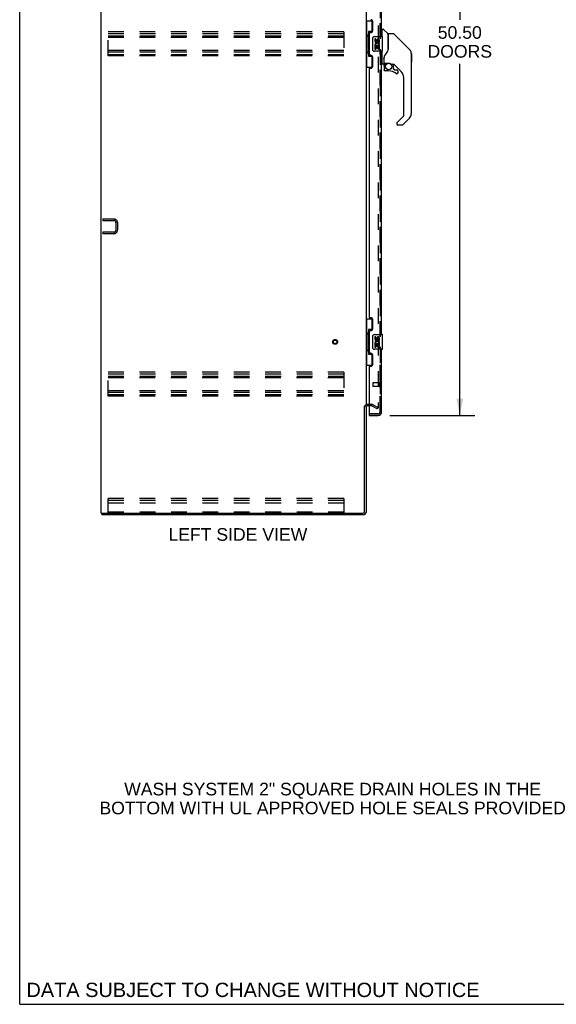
# Model space of a CAD drawing. Header units: inches. Extents: x 0 to 194, y 0 to 126.
# Tile 1 of 21: x 0 to 36, y 0 to 67. Entities that reach past the tile are written whole.
import ezdxf

# ---------------------------------------------------------------- set-up
doc = ezdxf.new("R2010")
doc.units = ezdxf.units.IN
doc.header["$LTSCALE"] = 10.674419
doc.header["$MEASUREMENT"] = 0
doc.linetypes.add('HIDDEN', pattern=[0.2, 0.1, -0.1])
doc.layers.get('0').update_dxf_attribs({"linetype": 'CONTINUOUS'})
for name, color, linetype in [('DEFAULT_2', 8, 'HIDDEN'), ('DIMENSIONS', 7, 'CONTINUOUS'), ('MASTER_DOOR_ASSEMBLY', 7, 'CONTINUOUS'), ('SLAVE_DOOR_ASSEMBLY', 7, 'CONTINUOUS')]:
    doc.layers.add(name, color=color, linetype=linetype)
doc.styles.get("Standard").update_dxf_attribs({"font": 'arial.ttf'})
doc.dimstyles.new('DIMSTYLE_1', dxfattribs={"dimtxt": 0.856237, "dimasz": 1.141649, "dimexe": 0.09, "dimexo": 0.07, "dimgap": 0.0375, "dimtad": 0, "dimtih": 1, "dimtoh": 1, "dimzin": 4, "dimdsep": 46, "dimtxsty": 'Standard', "dimblk": '_FILLED', "dimblk1": '_FILLED', "dimblk2": '_FILLED', "dimcen": 0.09, "dimadec": 3, "dimazin": 1, "dimtfac": 1, "dimtdec": 3, "dimtofl": 0, "dimtmove": 0, "dimatfit": 3, "dimldrblk": '_FILLED', "dimfxl": 0, "dimtolj": 1, "dimtzin": 4, "dimarcsym": 0})

# ---------------------------------------------------------------- blocks, each defined once
blk = doc.blocks.new('_FILLED')
at = {"color": 0, "linetype": 'ByBlock'}
blk.add_solid([(0, 0), (-1, 0.2), (-1, -0.2)], dxfattribs=at)
blk = doc.blocks.new('*D11')
at = {"layer": 'DIMENSIONS', "color": 2, "linetype": 'Continuous'}
for p, q in [((25.152, 90.514), (30.938, 90.514)), ((29.911, 90.514), (29.911, 66.899)), ((29.911, 40.014), (29.911, 63.903)), ((25.152, 40.014), (30.938, 40.014))]:
    blk.add_line(p, q, dxfattribs=at)
at = {"layer": 'DIMENSIONS', "color": 2, "linetype": 'Continuous', "xscale": 1.1416490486, "yscale": 1.1416490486, "zscale": 1.1416490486}
for p, rotation in [((29.911, 90.514), 90), ((29.911, 40.014), 270)]:
    blk.add_blockref('_FILLED', p, dxfattribs=dict(at, rotation=rotation))
at = {"layer": 'DIMENSIONS', "color": 2, "linetype": 'Continuous', "insert": (29.911, 66.471), "char_height": 0.8562, "width": 4.37986, "attachment_point": 2, "line_spacing_factor": 0.9}
blk.add_mtext('50.50\\PDOORS', dxfattribs=at)

msp = doc.modelspace()

# ---------------------------------------------------------------- linework, layer by layer
at = {"color": 7, "linetype": 'Continuous'}
for p, q in [((0, 0), (0, 125.581)), ((5.593, 33.368), (5.593, 33.264)), ((0, 0), (194.08, 0))]:
    msp.add_line(p, q, dxfattribs=at)
at = {"color": 3, "linetype": 'Continuous'}
for p, q in [((5.541, 33.368), (5.541, 93.16)), ((23.541, 89.816), (23.541, 40.712)), ((23.437, 33.458), (23.437, 40.681)), ((23.541, 40.681), (23.541, 33.453)), ((23.745, 40.66), (23.626, 40.66)), ((5.541, 33.368), (23.347, 33.368)), ((23.352, 33.264), (5.593, 33.264))]:
    msp.add_line(p, q, dxfattribs=at)
for centre, radius, start, end in [((23.626, 40.575), 0.085, 90, 180), ((23.347, 33.458), 0.09, 270, 360), ((23.352, 33.453), 0.189, 270, 360)]:
    msp.add_arc(centre, radius, start, end, dxfattribs=at)
at = {"color": 7, "linetype": 'Continuous'}
msp.add_arc((23.352, 33.453), 0.085, 270, 360, dxfattribs=at)
at = {"layer": 'DEFAULT_2', "color": 8, "linetype": 'HIDDEN'}
for p, q in [((24.354, 89.998), (24.354, 40.53)), ((6.02, 64.451), (6.02, 66.076)), ((22.02, 66.076), (6.02, 66.076)), ((6.02, 65.972), (22.02, 65.972)), ((6.02, 65.805), (22.02, 65.805)), ((22.02, 65.701), (6.02, 65.701)), ((22.02, 66.076), (22.02, 64.451)), ((22.02, 64.826), (6.02, 64.826)), ((6.02, 64.722), (22.02, 64.722)), ((6.02, 64.555), (22.02, 64.555)), ((22.02, 64.451), (6.02, 64.451)), ((5.645, 53.368), (5.645, 53.264)), ((5.645, 53.368), (6.399, 53.368)), ((5.645, 53.264), (6.399, 53.264)), ((6.541, 53.121), (6.541, 52.614)), ((6.645, 53.121), (6.645, 52.614)), ((5.645, 52.472), (5.645, 52.368)), ((6.399, 52.472), (5.645, 52.472)), ((6.399, 52.368), (5.645, 52.368)), ((22.02, 42.951), (6.02, 42.951)), ((6.02, 41.326), (6.02, 42.951)), ((6.02, 42.847), (22.02, 42.847)), ((22.02, 42.951), (22.02, 41.326)), ((6.02, 42.68), (22.02, 42.68)), ((22.02, 42.576), (6.02, 42.576)), ((22.02, 41.701), (6.02, 41.701)), ((6.02, 41.597), (22.02, 41.597)), ((6.02, 41.43), (22.02, 41.43)), ((22.02, 41.326), (6.02, 41.326)), ((23.946, 40.764), (23.626, 40.764)), ((23.946, 40.66), (23.745, 40.66)), ((24.302, 40.459), (23.962, 40.656)), ((24.014, 40.746), (24.354, 40.549)), ((24.302, 40.459), (24.354, 40.549)), ((24.329, 40.512), (24.331, 40.511)), ((22.02, 34.368), (6.02, 34.368)), ((6.02, 33.368), (6.02, 34.368)), ((6.02, 34.264), (22.02, 34.264)), ((6.02, 34.263), (22.02, 34.263)), ((22.02, 34.368), (22.02, 33.368)), ((6.02, 34.087), (22.02, 34.087)), ((6.02, 33.472), (22.02, 33.472))]:
    msp.add_line(p, q, dxfattribs=at)
for points in [[(24.337, 40.51), (24.336, 40.51), (24.335, 40.51), (24.333, 40.51), (24.331, 40.511)], [(24.354, 40.53), (24.354, 40.527), (24.354, 40.525), (24.353, 40.523), (24.352, 40.521), (24.351, 40.519), (24.35, 40.517), (24.349, 40.515), (24.347, 40.514), (24.346, 40.513), (24.344, 40.511), (24.342, 40.511), (24.34, 40.51), (24.338, 40.51), (24.337, 40.51)]]:
    msp.add_lwpolyline(points, dxfattribs=at)
for radius in [0.164, 0.124]:
    msp.add_circle((21.437, 45.014), radius, dxfattribs=at)
for centre, radius, start, end in [((6.399, 53.121), 0.246, 0, 90), ((6.399, 53.121), 0.142, 0, 90), ((6.399, 52.614), 0.246, 270, 360), ((6.399, 52.614), 0.142, 270, 360), ((23.626, 40.575), 0.189, 90, 180), ((23.946, 40.627), 0.137, 60, 90), ((23.946, 40.627), 0.033, 60, 90)]:
    msp.add_arc(centre, radius, start, end, dxfattribs=at)
at = {"layer": 'MASTER_DOOR_ASSEMBLY', "color": 8, "linetype": 'HIDDEN'}
for p, q in [((24.495, 85.169), (24.495, 65.609)), ((24.495, 64.919), (24.495, 45.359)), ((24.495, 44.669), (24.495, 40.26)), ((24.353, 40.118), (23.765, 40.118))]:
    msp.add_line(p, q, dxfattribs=at)
at = {"layer": 'MASTER_DOOR_ASSEMBLY', "color": 7, "linetype": 'Continuous'}
for p, q in [((24.639, 65.764), (24.639, 66.26)), ((24.647, 66.268), (24.701, 66.268)), ((25.024, 65.962), (24.729, 66.256)), ((24.639, 66.209), (24.599, 66.209)), ((25.033, 65.941), (25.033, 64.889)), ((25.04, 64.901), (25.04, 65.945)), ((25.402, 65.953), (25.048, 65.953)), ((25.457, 65.93), (26.5, 64.887)), ((25.04, 64.91), (25.019, 64.852)), ((26.195, 65.192), (26.195, 65.193)), ((26.5, 64.887), (26.2, 65.187)), ((24.639, 63.894), (24.639, 64.764)), ((24.757, 64.331), (24.757, 64.328)), ((24.757, 64.328), (24.757, 63.925)), ((24.757, 64.249), (24.758, 64.256)), ((24.757, 64.243), (24.757, 64.249)), ((24.758, 64.256), (24.759, 64.262)), ((24.759, 64.262), (24.76, 64.269)), ((24.76, 64.269), (24.761, 64.275)), ((24.766, 64.357), (24.765, 64.332)), ((24.765, 63.977), (24.765, 64.332)), ((26.567, 64.797), (26.567, 64.797)), ((26.615, 64.609), (26.615, 60.506)), ((26.622, 64.612), (26.622, 64.026)), ((24.639, 63.945), (24.599, 63.945)), ((24.718, 63.886), (24.647, 63.886)), ((24.761, 63.753), (24.761, 63.515)), ((24.763, 63.753), (24.772, 63.753)), ((24.785, 63.957), (25.08, 63.957)), ((24.884, 63.957), (24.819, 63.892)), ((24.824, 63.887), (24.822, 63.889)), ((24.827, 63.884), (24.824, 63.887)), ((25.277, 63.886), (25.353, 63.886)), ((25.391, 63.882), (25.391, 63.599)), ((25.394, 63.591), (25.466, 63.519)), ((25.93, 63.39), (25.435, 63.885)), ((24.772, 63.515), (24.763, 63.515)), ((25.076, 63.437), (24.84, 63.437)), ((25.474, 63.515), (25.627, 63.515)), ((25.636, 63.241), (25.627, 63.241)), ((25.704, 63.317), (25.695, 63.317)), ((25.704, 63.317), (25.703, 63.309)), ((25.706, 63.437), (25.706, 63.317)), ((26.103, 60.42), (26.103, 62.972)), ((25.649, 59.933), (26.08, 60.365)), ((26.5, 60.227), (26.048, 59.775)), ((25.631, 59.891), (25.631, 59.831)), ((25.992, 59.752), (25.71, 59.752))]:
    msp.add_line(p, q, dxfattribs=at)
for points in [[(25.457, 65.93), (25.45, 65.937), (25.441, 65.942), (25.432, 65.947), (25.422, 65.95), (25.412, 65.952), (25.402, 65.953)], [(25.033, 65.077), (25.034, 65.077), (25.037, 65.075), (25.039, 65.074), (25.04, 65.073), (25.04, 65.071), (25.04, 65.07)], [(24.757, 64.335), (24.757, 64.333), (24.757, 64.331)], [(24.761, 64.275), (24.762, 64.279), (24.763, 64.283), (24.764, 64.286), (24.765, 64.288)], [(24.818, 64.503), (24.807, 64.487), (24.792, 64.458), (24.78, 64.426), (24.771, 64.392), (24.766, 64.357)], [(25.019, 64.852), (24.989, 64.783), (24.952, 64.713), (24.91, 64.641), (24.863, 64.568), (24.818, 64.503)], [(26.608, 64.686), (26.6, 64.716), (26.587, 64.756), (26.569, 64.794), (26.547, 64.83), (26.521, 64.864), (26.5, 64.887)], [(24.763, 63.753), (24.764, 63.768), (24.766, 63.783), (24.769, 63.798), (24.773, 63.813), (24.778, 63.827), (24.784, 63.841), (24.792, 63.855), (24.8, 63.867), (24.81, 63.879), (24.82, 63.891)], [(24.827, 63.884), (24.817, 63.874), (24.808, 63.862), (24.8, 63.85), (24.792, 63.837), (24.786, 63.824), (24.781, 63.81), (24.777, 63.796), (24.774, 63.782), (24.773, 63.768), (24.772, 63.753)], [(24.822, 63.889), (24.821, 63.889), (24.821, 63.89), (24.82, 63.89), (24.82, 63.891)], [(25.08, 63.957), (25.083, 63.957), (25.097, 63.957), (25.11, 63.956), (25.123, 63.954), (25.136, 63.951), (25.148, 63.948), (25.159, 63.945), (25.17, 63.941), (25.18, 63.937), (25.189, 63.933), (25.197, 63.929), (25.205, 63.925), (25.213, 63.921), (25.219, 63.917), (25.226, 63.913), (25.231, 63.91), (25.236, 63.907), (25.241, 63.904), (25.249, 63.898)], [(25.249, 63.898), (25.253, 63.896), (25.256, 63.894), (25.259, 63.892), (25.262, 63.891), (25.264, 63.889), (25.267, 63.888), (25.271, 63.887), (25.275, 63.886)], [(24.84, 63.439), (24.831, 63.439), (24.823, 63.441), (24.814, 63.443), (24.806, 63.446), (24.799, 63.451), (24.792, 63.456), (24.786, 63.461), (24.78, 63.468), (24.775, 63.475), (24.771, 63.482), (24.767, 63.49), (24.765, 63.498), (24.764, 63.507), (24.763, 63.515)], [(24.772, 63.515), (24.773, 63.508), (24.774, 63.5), (24.776, 63.493), (24.779, 63.486), (24.783, 63.479), (24.787, 63.473), (24.792, 63.467), (24.798, 63.462), (24.804, 63.458), (24.81, 63.454), (24.817, 63.451), (24.825, 63.449), (24.832, 63.448), (24.84, 63.448)], [(24.84, 63.439), (24.84, 63.439), (24.84, 63.44), (24.84, 63.44), (24.84, 63.441), (24.84, 63.443), (24.84, 63.444), (24.84, 63.448)], [(25.627, 63.241), (25.618, 63.241), (25.61, 63.243), (25.601, 63.245), (25.593, 63.249), (25.585, 63.253), (25.578, 63.258)], [(25.584, 63.265), (25.59, 63.26), (25.597, 63.257), (25.604, 63.254), (25.611, 63.251), (25.619, 63.25), (25.627, 63.249), (25.634, 63.25), (25.642, 63.251), (25.649, 63.253), (25.656, 63.256), (25.663, 63.26), (25.669, 63.264), (25.675, 63.269), (25.68, 63.275), (25.684, 63.281), (25.688, 63.288), (25.691, 63.295), (25.693, 63.302), (25.695, 63.31), (25.695, 63.317)], [(25.703, 63.309), (25.702, 63.3), (25.7, 63.292), (25.696, 63.284), (25.692, 63.276), (25.687, 63.269), (25.681, 63.263), (25.675, 63.257), (25.668, 63.252), (25.66, 63.248), (25.652, 63.245), (25.644, 63.242), (25.636, 63.241)], [(25.649, 59.933), (25.648, 59.932), (25.647, 59.932), (25.646, 59.931), (25.646, 59.93), (25.645, 59.929), (25.644, 59.928)]]:
    msp.add_lwpolyline(points, dxfattribs=at)
msp.add_circle((25.076, 63.732), 0.217, dxfattribs=at)
for centre, radius, start, end in [((24.647, 66.26), 0.00787, 90, 180), ((24.701, 66.229), 0.0394, 45, 90), ((25.003, 65.941), 0.0295, 0, 45), ((25.021, 65.771), 0.0197, 306.99405, 360), ((25.048, 65.945), 0.00787, 90, 180), ((26.222, 64.609), 0.394, 20.94788, 45), ((26.222, 64.609), 0.394, 0, 11.2904), ((26.603, 64.612), 0.0197, 0, 51.78012), ((24.647, 63.894), 0.00787, 180, 270), ((24.718, 63.925), 0.0394, 270, 360), ((24.958, 63.753), 0.197, 135, 180), ((24.785, 63.977), 0.0197, 180, 270), ((25.353, 63.689), 0.197, 50.64978, 90), ((25.403, 63.599), 0.0118, 180, 225), ((26.603, 64.026), 0.0197, 310.21786, 360), ((24.84, 63.515), 0.0787, 180, 270), ((25.076, 62.649), 0.787, 50.4788, 90), ((25.474, 63.527), 0.0118, 225, 270), ((25.627, 63.317), 0.0787, 230.4788, 360), ((25.627, 63.437), 0.0787, 0, 90), ((25.513, 62.972), 0.591, 0, 45), ((26.025, 60.42), 0.0787, 315, 360), ((26.222, 60.506), 0.394, 315, 360), ((25.69, 59.891), 0.0591, 141.13263, 180), ((25.71, 59.831), 0.0787, 180, 270), ((25.992, 59.831), 0.0787, 270, 315)]:
    msp.add_arc(centre, radius, start, end, dxfattribs=at)
at = {"layer": 'MASTER_DOOR_ASSEMBLY', "color": 8, "linetype": 'HIDDEN'}
msp.add_arc((24.353, 40.26), 0.142, 270, 360, dxfattribs=at)
at = {"layer": 'SLAVE_DOOR_ASSEMBLY', "color": 8, "linetype": 'HIDDEN'}
for p, q in [((24.495, 65.609), (24.495, 85.169)), ((24.495, 45.359), (24.495, 64.919)), ((24.495, 40.26), (24.495, 44.669)), ((23.995, 42.232), (23.995, 42.004)), ((24.452, 42.242), (24.005, 42.242)), ((24.452, 42.26), (24.452, 41.976)), ((24.452, 41.994), (24.005, 41.994)), ((23.765, 40.118), (24.353, 40.118))]:
    msp.add_line(p, q, dxfattribs=at)
at = {"layer": 'SLAVE_DOOR_ASSEMBLY', "color": 3, "linetype": 'Continuous'}
for p, q in [((24.599, 65.764), (24.599, 85.014)), ((23.995, 66.161), (23.995, 66.781)), ((23.745, 65.971), (23.745, 64.556)), ((23.805, 66.031), (23.865, 66.031)), ((23.865, 64.496), (23.805, 64.496)), ((23.995, 63.746), (23.995, 64.366)), ((24.599, 45.514), (24.599, 64.764)), ((23.805, 63.616), (23.865, 63.616)), ((23.745, 63.556), (23.745, 46.721)), ((23.865, 46.661), (23.805, 46.661)), ((23.995, 45.911), (23.995, 46.531)), ((23.745, 45.721), (23.745, 44.306)), ((23.805, 45.781), (23.865, 45.781)), ((23.865, 44.246), (23.805, 44.246)), ((24.599, 40.26), (24.599, 44.514)), ((23.995, 43.496), (23.995, 44.116)), ((23.745, 43.306), (23.745, 40.138)), ((23.805, 43.366), (23.865, 43.366)), ((23.745, 40.014), (24.353, 40.014))]:
    msp.add_line(p, q, dxfattribs=at)
at = {"layer": 'SLAVE_DOOR_ASSEMBLY', "color": 7, "linetype": 'Continuous'}
for p, q in [((23.541, 66.839), (23.982, 66.839)), ((23.58, 66.839), (23.58, 65.814)), ((23.945, 66.839), (23.945, 66.059)), ((23.559, 65.814), (23.681, 65.814)), ((23.559, 65.814), (23.559, 64.714)), ((23.681, 65.844), (23.681, 65.865)), ((23.681, 64.714), (23.681, 65.814)), ((23.945, 66.104), (23.718, 66.104)), ((23.718, 66.104), (23.718, 64.424)), ((24.005, 64.864), (24.005, 65.664)), ((24.104, 65.764), (24.644, 65.764)), ((24.205, 65.61), (24.142, 65.61)), ((24.142, 65.61), (24.142, 65.473)), ((24.205, 65.473), (24.205, 65.61)), ((24.659, 64.779), (24.659, 65.749)), ((24.16, 65.149), (24.142, 65.149)), ((24.142, 65.149), (24.142, 64.918)), ((24.142, 64.918), (24.205, 64.918)), ((24.195, 65.149), (24.222, 65.168)), ((24.195, 65.149), (24.456, 65.149)), ((24.205, 65.086), (24.27, 65.086)), ((24.205, 64.918), (24.205, 65.086)), ((24.27, 65.536), (24.27, 65.467)), ((24.27, 65.086), (24.27, 64.95)), ((24.27, 64.95), (24.331, 64.95)), ((24.331, 65.473), (24.331, 65.515)), ((24.331, 65.086), (24.394, 65.086)), ((24.331, 64.95), (24.331, 65.086)), ((24.386, 65.184), (24.444, 65.16)), ((24.394, 65.515), (24.394, 65.379)), ((24.394, 65.379), (24.456, 65.379)), ((24.394, 65.086), (24.394, 64.918)), ((24.394, 64.918), (24.456, 64.918)), ((24.456, 65.379), (24.456, 65.515)), ((24.456, 64.918), (24.456, 65.149)), ((23.559, 64.714), (23.681, 64.714)), ((23.58, 64.714), (23.58, 63.689)), ((23.681, 64.663), (23.681, 64.684)), ((23.718, 64.424), (23.945, 64.424)), ((23.945, 64.469), (23.945, 63.689)), ((24.644, 64.764), (24.104, 64.764)), ((23.541, 63.689), (23.982, 63.689)), ((23.541, 46.589), (23.982, 46.589)), ((23.58, 46.589), (23.58, 45.564)), ((23.945, 46.589), (23.945, 45.809)), ((23.559, 45.564), (23.681, 45.564)), ((23.559, 45.564), (23.559, 44.464)), ((23.681, 45.594), (23.681, 45.615)), ((23.681, 44.464), (23.681, 45.564)), ((23.945, 45.854), (23.718, 45.854)), ((23.718, 45.854), (23.718, 44.174)), ((24.104, 45.514), (24.644, 45.514)), ((24.005, 44.614), (24.005, 45.414)), ((24.205, 45.36), (24.142, 45.36)), ((24.142, 45.36), (24.142, 45.223)), ((24.16, 44.899), (24.142, 44.899)), ((24.142, 44.899), (24.142, 44.668)), ((24.195, 44.899), (24.222, 44.918)), ((24.195, 44.899), (24.456, 44.899)), ((24.205, 45.223), (24.205, 45.36)), ((24.205, 44.836), (24.27, 44.836)), ((24.205, 44.668), (24.205, 44.836)), ((24.27, 45.286), (24.27, 45.217)), ((24.27, 44.836), (24.27, 44.7)), ((24.331, 45.223), (24.331, 45.265)), ((24.331, 44.836), (24.394, 44.836)), ((24.331, 44.7), (24.331, 44.836)), ((24.386, 44.934), (24.444, 44.91)), ((24.394, 45.265), (24.394, 45.129)), ((24.394, 45.129), (24.456, 45.129)), ((24.394, 44.836), (24.394, 44.668)), ((24.456, 45.129), (24.456, 45.265)), ((24.456, 44.668), (24.456, 44.899)), ((24.659, 44.529), (24.659, 45.499)), ((23.559, 44.464), (23.681, 44.464)), ((23.58, 44.464), (23.58, 43.439)), ((23.681, 44.413), (23.681, 44.434)), ((23.718, 44.174), (23.945, 44.174)), ((23.945, 44.219), (23.945, 43.439)), ((24.644, 44.514), (24.104, 44.514)), ((24.142, 44.668), (24.205, 44.668)), ((24.27, 44.7), (24.331, 44.7)), ((24.394, 44.668), (24.456, 44.668)), ((23.541, 43.439), (23.982, 43.439)), ((23.745, 40.118), (23.765, 40.118)), ((23.745, 40.118), (23.745, 40.014))]:
    msp.add_line(p, q, dxfattribs=at)
for points in [[(23.718, 66.08), (23.719, 66.077), (23.719, 66.073), (23.72, 66.069), (23.721, 66.065), (23.723, 66.06), (23.725, 66.055), (23.728, 66.049), (23.731, 66.043), (23.734, 66.037), (23.738, 66.03), (23.742, 66.023), (23.747, 66.015), (23.752, 66.007), (23.754, 66.003)], [(24.005, 65.664), (24.005, 65.67), (24.005, 65.676), (24.006, 65.683), (24.008, 65.689), (24.009, 65.694), (24.011, 65.7)], [(23.754, 64.525), (23.752, 64.521), (23.747, 64.513), (23.742, 64.505), (23.738, 64.498), (23.734, 64.491), (23.731, 64.484), (23.728, 64.478), (23.725, 64.473), (23.723, 64.468), (23.721, 64.463), (23.72, 64.459), (23.719, 64.455), (23.719, 64.451), (23.718, 64.448)], [(24.011, 64.828), (24.009, 64.833), (24.008, 64.839), (24.006, 64.845), (24.005, 64.851), (24.005, 64.858), (24.005, 64.864)], [(23.718, 45.83), (23.719, 45.827), (23.719, 45.823), (23.72, 45.819), (23.721, 45.815), (23.723, 45.81), (23.725, 45.805), (23.728, 45.799), (23.731, 45.793), (23.734, 45.787), (23.738, 45.78), (23.742, 45.773), (23.747, 45.765), (23.752, 45.757), (23.754, 45.753)], [(24.005, 45.414), (24.005, 45.42), (24.005, 45.426), (24.006, 45.433), (24.008, 45.439), (24.009, 45.444), (24.011, 45.45)], [(23.754, 44.275), (23.752, 44.271), (23.747, 44.263), (23.742, 44.255), (23.738, 44.248), (23.734, 44.241), (23.731, 44.234), (23.728, 44.228), (23.725, 44.223), (23.723, 44.218), (23.721, 44.213), (23.72, 44.209), (23.719, 44.205), (23.719, 44.201), (23.718, 44.198)], [(24.011, 44.578), (24.009, 44.583), (24.008, 44.589), (24.006, 44.595), (24.005, 44.601), (24.005, 44.608), (24.005, 44.614)]]:
    msp.add_lwpolyline(points, dxfattribs=at)
at = {"layer": 'SLAVE_DOOR_ASSEMBLY', "color": 3, "linetype": 'Continuous'}
for centre, radius, start, end in [((23.865, 66.781), 0.13, 0, 90), ((23.805, 65.971), 0.06, 90, 180), ((23.865, 66.161), 0.13, 270, 360), ((23.805, 64.556), 0.06, 180, 270), ((23.865, 64.366), 0.13, 0, 90), ((23.805, 63.556), 0.06, 90, 180), ((23.865, 63.746), 0.13, 270, 360), ((23.805, 46.721), 0.06, 180, 270), ((23.865, 46.531), 0.13, 0, 90), ((23.805, 45.721), 0.06, 90, 180), ((23.865, 45.911), 0.13, 270, 360), ((23.805, 44.306), 0.06, 180, 270), ((23.865, 44.116), 0.13, 0, 90), ((23.865, 43.496), 0.13, 270, 360), ((23.805, 43.306), 0.06, 90, 180), ((24.353, 40.26), 0.246, 270, 360), ((23.765, 40.138), 0.02, 180, 270)]:
    msp.add_arc(centre, radius, start, end, dxfattribs=at)
at = {"layer": 'SLAVE_DOOR_ASSEMBLY', "color": 7, "linetype": 'Continuous'}
for centre, radius, start, end in [((24.104, 65.664), 0.1, 90, 158.79459), ((24.362, 65.515), 0.0943, 68.69989, 167.43379), ((24.362, 65.515), 0.0943, 0, 68.67039), ((24.644, 65.749), 0.015, 0, 90), ((24.236, 65.473), 0.0943, 180, 360), ((24.296, 65.222), 0.154, 161.41988, 206.19629), ((24.299, 65.222), 0.157, 336.59665, 161.87913), ((24.299, 65.222), 0.157, 205.73705, 207.8532), ((24.236, 65.473), 0.0314, 180, 261.22946), ((24.299, 65.222), 0.0943, 336.59665, 215.11217), ((24.236, 65.478), 0.0362, 263.42855, 341.76278), ((24.362, 65.515), 0.0314, 0, 180.04847), ((24.104, 64.864), 0.1, 201.20502, 270), ((24.644, 64.779), 0.015, 270, 360), ((24.104, 45.414), 0.1, 90, 158.79459), ((24.644, 45.499), 0.015, 0, 90), ((24.236, 45.223), 0.0943, 180, 360), ((24.296, 44.972), 0.154, 161.41988, 206.19629), ((24.299, 44.972), 0.157, 336.59665, 161.87913), ((24.299, 44.972), 0.157, 205.73705, 207.8532), ((24.236, 45.223), 0.0314, 180, 261.22946), ((24.299, 44.972), 0.0943, 336.59665, 215.11217), ((24.236, 45.228), 0.0362, 263.42855, 341.76278), ((24.362, 45.265), 0.0943, 68.69989, 167.43379), ((24.362, 45.265), 0.0314, 0, 180.04847), ((24.362, 45.265), 0.0943, 0, 68.67039), ((24.104, 44.614), 0.1, 201.20502, 270), ((24.644, 44.529), 0.015, 270, 360), ((24.435, 40.404), 0.26, 267.39251, 270)]:
    msp.add_arc(centre, radius, start, end, dxfattribs=at)
at = {"layer": 'SLAVE_DOOR_ASSEMBLY', "color": 8, "linetype": 'HIDDEN'}
for centre, radius, start, end in [((24.005, 42.232), 0.01, 90, 180), ((24.474, 42.26), 0.0215, 0, 180), ((24.005, 42.004), 0.01, 180, 270), ((24.474, 41.976), 0.0215, 180, 360), ((24.353, 40.26), 0.142, 270, 360)]:
    msp.add_arc(centre, radius, start, end, dxfattribs=at)
at = {"layer": 'SLAVE_DOOR_ASSEMBLY', "color": 7, "linetype": 'Continuous'}
for centre, start_param, end_param in [((23.786, 65.854), 0.699287, 1.51401), ((23.786, 65.854), -4.655602, -3.84088), ((23.786, 64.673), 0.699287, 1.51401), ((23.786, 64.673), -4.655602, -3.84088), ((23.786, 45.604), 0.699287, 1.51401), ((23.786, 45.604), -4.655602, -3.84088), ((23.786, 44.423), 0.699287, 1.51401), ((23.786, 44.423), -4.655602, -3.84088)]:
    msp.add_ellipse(centre, major_axis=(0, 0.18), ratio=0.579493, start_param=start_param, end_param=end_param, dxfattribs=at)

# ---------------------------------------------------------------- texts
at = {"layer": 'DIMENSIONS', "color": 2, "linetype": 'Continuous', "attachment_point": 2, "line_spacing_factor": 0.9}
for s, insert, char_height, width in [('LEFT SIDE VIEW', (14.829, 32.359), 0.85624, 9.41542), ('WASH SYSTEM 2" SQUARE DRAIN HOLES IN THE\\PBOTTOM WITH UL APPROVED HOLE SEALS PROVIDED', (21.271, 15.054), 0.85624, 31.63938), ('DATA SUBJECT TO CHANGE WITHOUT NOTICE', (15.857, 1.466), 0.9704, 30.74261)]:
    msp.add_mtext(s, dxfattribs=dict(at, insert=insert, char_height=char_height, width=width))

# ---------------------------------------------------------------- dimensions: what is measured, and where the dimension line sits
at = {"layer": 'DIMENSIONS', "color": 2, "linetype": 'Continuous'}
dim = msp.add_linear_dim(base=(29.911, 90.514), p1=(25.082, 40.014), p2=(25.082, 90.514), angle=90, text='<>\\PDOORS', dimstyle='DIMSTYLE_1', dxfattribs=at)
dim.commit()
dim.dimension.update_dxf_attribs({"geometry": '*D11', "text_midpoint": (29.911, 65.401), "dimtype": 160})

doc.saveas('drawing.dxf')
